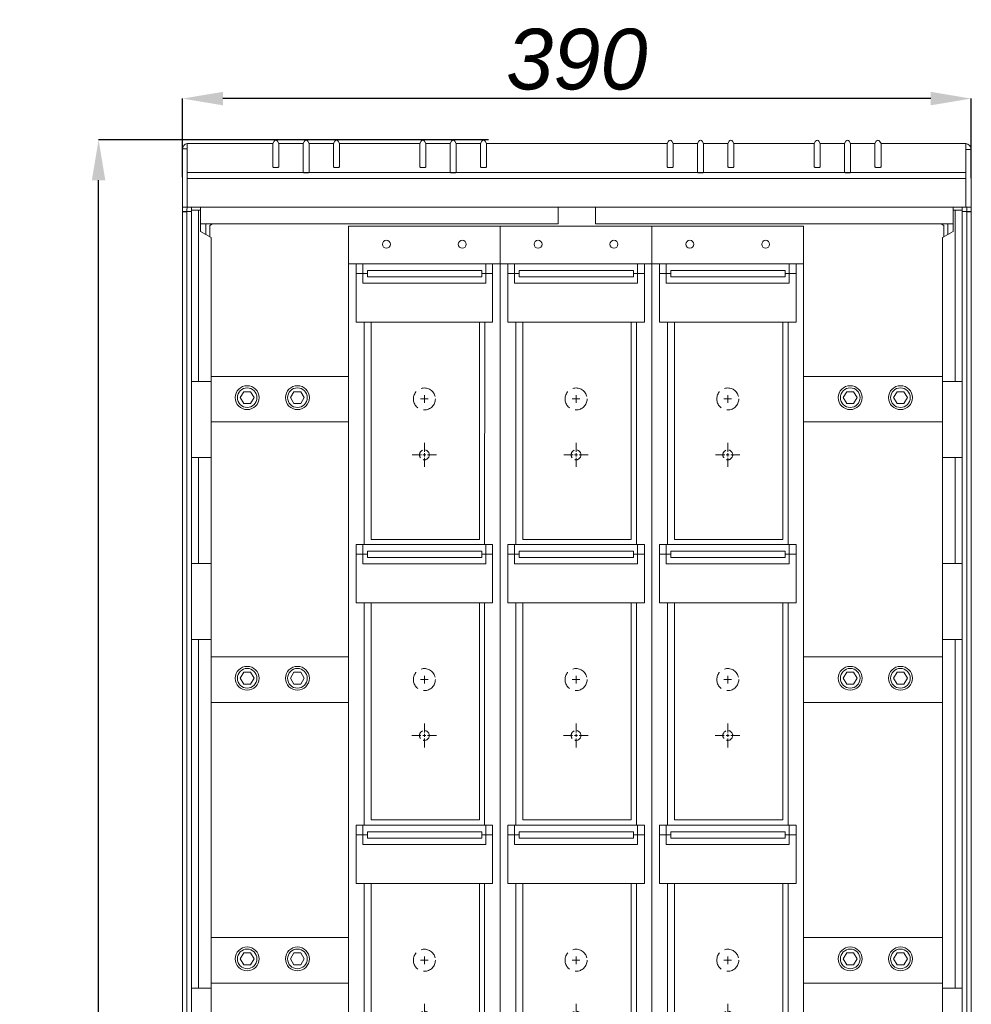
# Model space of a CAD drawing. Header units: millimetres. Extents: x -4580 to -1163, y 355 to 3010.
# Tile 24 of 30: x -4398 to -3928, y 2327 to 2814. Entities that reach past the tile are written whole.
import ezdxf

# ---------------------------------------------------------------- set-up
doc = ezdxf.new("R2010")
doc.units = ezdxf.units.MM
doc.linetypes.add('KRESKOWA', pattern=[8, 6, -2])
for name, color, linetype in [('kontur', 7, 'Continuous'), ('Pomoc do wymiaru', 6, 'Continuous'), ('Tekst', 5, 'Continuous')]:
    doc.layers.add(name, color=color, linetype=linetype)
doc.layers.add('wymiary', color=7, linetype='Continuous', lineweight=0)
doc.styles.add('PISMO_PROSTE', font='ROMANS.SHX')
doc.styles.add('style1', font='ariali.ttf', dxfattribs={"height": 30})
doc.dimstyles.new('aaa', dxfattribs={"dimtxt": 30, "dimasz": 20, "dimexe": 0, "dimexo": 0, "dimgap": 4, "dimtad": 1, "dimdec": 0, "dimzin": 9, "dimdsep": 46, "dimtxsty": 'style1', "dimcen": 0.09, "dimclrt": 256, "dimadec": 0, "dimazin": 1, "dimtfac": 1, "dimtdec": 0, "dimtmove": 0, "dimatfit": 0, "dimfxl": 1, "dimtolj": 1, "dimtzin": 0, "dimarcsym": 0})

# ---------------------------------------------------------------- blocks, each defined once
blk = doc.blocks.new('A$C45FD2488')
at = {"color": 7, "lineweight": 0}
for p, q in [((1.08, 1742.41), (4.14, 1742.41)), ((4.14, 1745.92), (4.14, 1703.98)), ((4.14, 1739.09), (4.14, 1742.63)), ((4.14, 1742.63), (4.14, 1740.29)), ((4.14, 1740.29), (4.14, 1742.46)), ((517.43, 1745.92), (517.43, 1703.98)), ((517.43, 1739.09), (517.43, 1742.63)), ((517.43, 1742.63), (517.43, 1740.29)), ((517.43, 1740.29), (517.43, 1742.46)), ((520.93, 1741.98), (517.43, 1741.98)), ((4.14, 1703.98), (4.14, 1739.09)), ((517.43, 1726.78), (4.14, 1726.78)), ((517.43, 1722.92), (4.14, 1722.92))]:
    blk.add_line(p, q, dxfattribs=at)
at = {"layer": 'kontur', "color": 7, "lineweight": 0}
for p, q in [((61.4, 1747.53), (60.5, 1745.97)), ((64.49, 1745.97), (63.59, 1747.53)), ((81.4, 1747.53), (80.5, 1745.97)), ((84.49, 1745.97), (83.59, 1747.53)), ((101.4, 1747.53), (100.5, 1745.97)), ((104.49, 1745.97), (103.59, 1747.53)), ((158.41, 1747.53), (157.51, 1745.97)), ((161.5, 1745.97), (160.6, 1747.53)), ((178.41, 1747.53), (177.51, 1745.97)), ((181.5, 1745.97), (180.6, 1747.53)), ((198.41, 1747.53), (197.51, 1745.97)), ((201.5, 1745.97), (200.6, 1747.53)), ((321.4, 1747.53), (320.5, 1745.97)), ((324.49, 1745.97), (323.59, 1747.53)), ((341.4, 1747.53), (340.5, 1745.97)), ((344.49, 1745.97), (343.59, 1747.53)), ((361.4, 1747.53), (360.5, 1745.97)), ((364.49, 1745.97), (363.59, 1747.53)), ((418.41, 1747.53), (417.51, 1745.97)), ((421.5, 1745.97), (420.6, 1747.53)), ((438.41, 1747.53), (437.51, 1745.97)), ((441.5, 1745.97), (440.6, 1747.53)), ((458.41, 1747.53), (457.51, 1745.97)), ((461.5, 1745.97), (460.6, 1747.53)), ((1.03, 1704), (1.08, 1742.06)), ((60.5, 1745.97), (4.14, 1745.92)), ((4.14, 1745.92), (4.17, 1745.93)), ((60.5, 1745.97), (60.5, 1745.94)), ((60.5, 1745.94), (60.5, 1730.33)), ((80.5, 1745.97), (64.49, 1745.97)), ((64.49, 1745.97), (64.49, 1745.94)), ((64.49, 1745.94), (64.49, 1730.33)), ((80.5, 1745.97), (80.5, 1745.94)), ((80.5, 1745.94), (80.5, 1726.8)), ((100.5, 1745.97), (84.49, 1745.97)), ((84.49, 1745.97), (84.49, 1745.94)), ((84.49, 1745.94), (84.49, 1726.8)), ((100.5, 1745.97), (100.5, 1745.94)), ((100.5, 1745.94), (100.5, 1730.33)), ((157.51, 1745.97), (104.49, 1745.97)), ((104.49, 1745.97), (104.49, 1745.94)), ((104.49, 1745.94), (104.49, 1730.33)), ((157.51, 1745.97), (157.51, 1745.94)), ((157.51, 1745.94), (157.51, 1730.33)), ((177.51, 1745.97), (161.5, 1745.97)), ((161.5, 1745.97), (161.5, 1745.94)), ((161.5, 1745.94), (161.5, 1730.33)), ((177.51, 1745.97), (177.51, 1745.94)), ((177.51, 1745.94), (177.51, 1726.8)), ((197.51, 1745.97), (181.5, 1745.97)), ((181.5, 1745.97), (181.5, 1745.94)), ((181.5, 1745.94), (181.5, 1726.8)), ((197.51, 1745.97), (197.51, 1745.94)), ((197.51, 1745.94), (197.51, 1730.33)), ((320.5, 1745.97), (201.5, 1745.97)), ((201.5, 1745.97), (201.5, 1745.94)), ((201.5, 1745.94), (201.5, 1730.33)), ((320.5, 1745.97), (320.5, 1745.94)), ((320.5, 1745.94), (320.5, 1730.33)), ((340.5, 1745.97), (324.49, 1745.97)), ((324.49, 1745.97), (324.49, 1745.94)), ((324.49, 1745.94), (324.49, 1730.33)), ((340.5, 1745.97), (340.5, 1745.94)), ((340.5, 1745.94), (340.5, 1726.8)), ((360.5, 1745.97), (344.49, 1745.97)), ((344.49, 1745.97), (344.49, 1745.94)), ((344.49, 1745.94), (344.49, 1726.8)), ((360.5, 1745.97), (360.5, 1745.94)), ((360.5, 1745.94), (360.5, 1730.33)), ((417.51, 1745.97), (364.49, 1745.97)), ((364.49, 1745.97), (364.49, 1745.94)), ((364.49, 1745.94), (364.49, 1730.33)), ((417.51, 1745.97), (417.51, 1745.94)), ((417.51, 1745.94), (417.51, 1730.33)), ((437.51, 1745.97), (421.5, 1745.97)), ((421.5, 1745.97), (421.5, 1745.94)), ((421.5, 1745.94), (421.5, 1730.33)), ((437.51, 1745.97), (437.51, 1745.94)), ((437.51, 1745.94), (437.51, 1726.8)), ((457.51, 1745.97), (441.5, 1745.97)), ((441.5, 1745.97), (441.5, 1745.94)), ((441.5, 1745.94), (441.5, 1726.8)), ((457.51, 1745.97), (457.51, 1745.94)), ((457.51, 1745.94), (457.51, 1730.33)), ((517.4, 1745.92), (461.5, 1745.97)), ((461.5, 1745.97), (461.5, 1745.94)), ((461.5, 1745.94), (461.5, 1730.33)), ((517.4, 1745.92), (517.43, 1745.92)), ((520.97, 1704), (520.93, 1741.98)), ((60.5, 1730.33), (60.53, 1730.29)), ((60.53, 1730.29), (60.63, 1730.25)), ((60.63, 1730.25), (60.79, 1730.22)), ((60.79, 1730.22), (61.01, 1730.19)), ((61.01, 1730.19), (61.27, 1730.17)), ((61.27, 1730.17), (61.57, 1730.15)), ((61.57, 1730.15), (61.89, 1730.14)), ((61.89, 1730.14), (62.23, 1730.14)), ((62.23, 1730.14), (62.76, 1730.14)), ((62.76, 1730.14), (63.1, 1730.14)), ((63.1, 1730.14), (63.42, 1730.15)), ((63.42, 1730.15), (63.72, 1730.17)), ((63.72, 1730.17), (63.99, 1730.19)), ((63.99, 1730.19), (64.2, 1730.22)), ((64.2, 1730.22), (64.36, 1730.25)), ((64.36, 1730.25), (64.46, 1730.29)), ((64.46, 1730.29), (64.49, 1730.33)), ((80.5, 1726.8), (80.53, 1726.77)), ((80.53, 1726.77), (80.63, 1726.73)), ((80.63, 1726.73), (80.79, 1726.7)), ((80.79, 1726.7), (81.01, 1726.67)), ((81.01, 1726.67), (81.27, 1726.65)), ((81.27, 1726.65), (81.57, 1726.63)), ((81.57, 1726.63), (81.89, 1726.62)), ((81.89, 1726.62), (82.23, 1726.61)), ((82.23, 1726.61), (82.76, 1726.61)), ((82.76, 1726.61), (83.1, 1726.62)), ((83.1, 1726.62), (83.42, 1726.63)), ((83.42, 1726.63), (83.72, 1726.65)), ((83.72, 1726.65), (83.99, 1726.67)), ((83.99, 1726.67), (84.2, 1726.7)), ((84.2, 1726.7), (84.36, 1726.73)), ((84.36, 1726.73), (84.46, 1726.77)), ((84.46, 1726.77), (84.49, 1726.8)), ((100.5, 1730.33), (100.53, 1730.29)), ((100.53, 1730.29), (100.6, 1730.26)), ((100.6, 1730.26), (100.73, 1730.23)), ((100.73, 1730.23), (100.9, 1730.21)), ((100.9, 1730.21), (101.12, 1730.18)), ((101.12, 1730.18), (101.36, 1730.16)), ((101.36, 1730.16), (101.64, 1730.15)), ((101.64, 1730.15), (101.93, 1730.14)), ((101.93, 1730.14), (102.23, 1730.14)), ((102.23, 1730.14), (102.76, 1730.14)), ((102.76, 1730.14), (103.1, 1730.14)), ((103.1, 1730.14), (103.42, 1730.15)), ((103.42, 1730.15), (103.72, 1730.17)), ((103.72, 1730.17), (103.99, 1730.19)), ((103.99, 1730.19), (104.2, 1730.22)), ((104.2, 1730.22), (104.36, 1730.25)), ((104.36, 1730.25), (104.46, 1730.29)), ((104.46, 1730.29), (104.49, 1730.33)), ((157.54, 1730.29), (157.51, 1730.33)), ((157.64, 1730.25), (157.54, 1730.29)), ((157.8, 1730.22), (157.64, 1730.25)), ((158.01, 1730.19), (157.8, 1730.22)), ((158.27, 1730.17), (158.01, 1730.19)), ((158.57, 1730.15), (158.27, 1730.17)), ((158.9, 1730.14), (158.57, 1730.15)), ((159.23, 1730.14), (158.9, 1730.14)), ((159.77, 1730.14), (159.23, 1730.14)), ((160.11, 1730.14), (159.77, 1730.14)), ((160.43, 1730.15), (160.11, 1730.14)), ((160.73, 1730.17), (160.43, 1730.15)), ((160.99, 1730.19), (160.73, 1730.17)), ((161.21, 1730.22), (160.99, 1730.19)), ((161.37, 1730.25), (161.21, 1730.22)), ((161.46, 1730.29), (161.37, 1730.25)), ((161.5, 1730.33), (161.46, 1730.29)), ((177.54, 1726.77), (177.51, 1726.8)), ((177.64, 1726.73), (177.54, 1726.77)), ((177.8, 1726.7), (177.64, 1726.73)), ((178.01, 1726.67), (177.8, 1726.7)), ((178.27, 1726.65), (178.01, 1726.67)), ((178.57, 1726.63), (178.27, 1726.65)), ((178.9, 1726.62), (178.57, 1726.63)), ((179.23, 1726.61), (178.9, 1726.62)), ((179.77, 1726.61), (179.23, 1726.61)), ((180.11, 1726.62), (179.77, 1726.61)), ((180.43, 1726.63), (180.11, 1726.62)), ((180.73, 1726.65), (180.43, 1726.63)), ((180.99, 1726.67), (180.73, 1726.65)), ((181.21, 1726.7), (180.99, 1726.67)), ((181.37, 1726.73), (181.21, 1726.7)), ((181.46, 1726.77), (181.37, 1726.73)), ((181.5, 1726.8), (181.46, 1726.77)), ((197.54, 1730.29), (197.51, 1730.33)), ((197.64, 1730.25), (197.54, 1730.29)), ((197.8, 1730.22), (197.64, 1730.25)), ((198.01, 1730.19), (197.8, 1730.22)), ((198.27, 1730.17), (198.01, 1730.19)), ((198.57, 1730.15), (198.27, 1730.17)), ((198.9, 1730.14), (198.57, 1730.15)), ((199.23, 1730.14), (198.9, 1730.14)), ((199.77, 1730.14), (199.23, 1730.14)), ((200.11, 1730.14), (199.77, 1730.14)), ((200.43, 1730.15), (200.11, 1730.14)), ((200.73, 1730.17), (200.43, 1730.15)), ((200.99, 1730.19), (200.73, 1730.17)), ((201.21, 1730.22), (200.99, 1730.19)), ((201.37, 1730.25), (201.21, 1730.22)), ((201.46, 1730.29), (201.37, 1730.25)), ((201.5, 1730.33), (201.46, 1730.29)), ((320.5, 1730.33), (320.53, 1730.29)), ((320.53, 1730.29), (320.63, 1730.25)), ((320.63, 1730.25), (320.79, 1730.22)), ((320.79, 1730.22), (321.01, 1730.19)), ((321.01, 1730.19), (321.27, 1730.17)), ((321.27, 1730.17), (321.57, 1730.15)), ((321.57, 1730.15), (321.89, 1730.14)), ((321.89, 1730.14), (322.23, 1730.14)), ((322.23, 1730.14), (322.76, 1730.14)), ((322.76, 1730.14), (323.1, 1730.14)), ((323.1, 1730.14), (323.42, 1730.15)), ((323.42, 1730.15), (323.72, 1730.17)), ((323.72, 1730.17), (323.99, 1730.19)), ((323.99, 1730.19), (324.2, 1730.22)), ((324.2, 1730.22), (324.36, 1730.25)), ((324.36, 1730.25), (324.46, 1730.29)), ((324.46, 1730.29), (324.49, 1730.33)), ((340.5, 1726.8), (340.53, 1726.77)), ((340.53, 1726.77), (340.63, 1726.73)), ((340.63, 1726.73), (340.79, 1726.7)), ((340.79, 1726.7), (341.01, 1726.67)), ((341.01, 1726.67), (341.27, 1726.65)), ((341.27, 1726.65), (341.57, 1726.63)), ((341.57, 1726.63), (341.89, 1726.62)), ((341.89, 1726.62), (342.23, 1726.61)), ((342.23, 1726.61), (342.76, 1726.61)), ((342.76, 1726.61), (343.1, 1726.62)), ((343.1, 1726.62), (343.42, 1726.63)), ((343.42, 1726.63), (343.72, 1726.65)), ((343.72, 1726.65), (343.99, 1726.67)), ((343.99, 1726.67), (344.2, 1726.7)), ((344.2, 1726.7), (344.36, 1726.73)), ((344.36, 1726.73), (344.46, 1726.77)), ((344.46, 1726.77), (344.49, 1726.8)), ((360.5, 1730.33), (360.53, 1730.29)), ((360.53, 1730.29), (360.6, 1730.26)), ((360.6, 1730.26), (360.73, 1730.23)), ((360.73, 1730.23), (360.9, 1730.21)), ((360.9, 1730.21), (361.12, 1730.18)), ((361.12, 1730.18), (361.36, 1730.16)), ((361.36, 1730.16), (361.64, 1730.15)), ((361.64, 1730.15), (361.93, 1730.14)), ((361.93, 1730.14), (362.23, 1730.14)), ((362.23, 1730.14), (362.76, 1730.14)), ((362.76, 1730.14), (363.1, 1730.14)), ((363.1, 1730.14), (363.42, 1730.15)), ((363.42, 1730.15), (363.72, 1730.17)), ((363.72, 1730.17), (363.99, 1730.19)), ((363.99, 1730.19), (364.2, 1730.22)), ((364.2, 1730.22), (364.36, 1730.25)), ((364.36, 1730.25), (364.46, 1730.29)), ((364.46, 1730.29), (364.49, 1730.33)), ((417.54, 1730.29), (417.51, 1730.33)), ((417.64, 1730.25), (417.54, 1730.29)), ((417.8, 1730.22), (417.64, 1730.25)), ((418.01, 1730.19), (417.8, 1730.22)), ((418.27, 1730.17), (418.01, 1730.19)), ((418.57, 1730.15), (418.27, 1730.17)), ((418.9, 1730.14), (418.57, 1730.15)), ((419.23, 1730.14), (418.9, 1730.14)), ((419.77, 1730.14), (419.23, 1730.14)), ((420.07, 1730.14), (419.77, 1730.14)), ((420.36, 1730.15), (420.07, 1730.14)), ((420.63, 1730.16), (420.36, 1730.15)), ((420.88, 1730.18), (420.63, 1730.16)), ((421.09, 1730.21), (420.88, 1730.18)), ((421.27, 1730.23), (421.09, 1730.21)), ((421.39, 1730.26), (421.27, 1730.23)), ((421.47, 1730.29), (421.39, 1730.26)), ((421.5, 1730.33), (421.47, 1730.29)), ((437.54, 1726.77), (437.51, 1726.8)), ((437.64, 1726.73), (437.54, 1726.77)), ((437.8, 1726.7), (437.64, 1726.73)), ((438.01, 1726.67), (437.8, 1726.7)), ((438.27, 1726.65), (438.01, 1726.67)), ((438.57, 1726.63), (438.27, 1726.65)), ((438.9, 1726.62), (438.57, 1726.63)), ((439.23, 1726.61), (438.9, 1726.62)), ((439.77, 1726.61), (439.23, 1726.61)), ((440.11, 1726.62), (439.77, 1726.61)), ((440.43, 1726.63), (440.11, 1726.62)), ((440.73, 1726.65), (440.43, 1726.63)), ((440.99, 1726.67), (440.73, 1726.65)), ((441.21, 1726.7), (440.99, 1726.67)), ((441.37, 1726.73), (441.21, 1726.7)), ((441.46, 1726.77), (441.37, 1726.73)), ((441.5, 1726.8), (441.46, 1726.77)), ((457.54, 1730.29), (457.51, 1730.33)), ((457.64, 1730.25), (457.54, 1730.29)), ((457.8, 1730.22), (457.64, 1730.25)), ((458.01, 1730.19), (457.8, 1730.22)), ((458.27, 1730.17), (458.01, 1730.19)), ((458.57, 1730.15), (458.27, 1730.17)), ((458.9, 1730.14), (458.57, 1730.15)), ((459.23, 1730.14), (458.9, 1730.14)), ((459.77, 1730.14), (459.23, 1730.14)), ((460.11, 1730.14), (459.77, 1730.14)), ((460.43, 1730.15), (460.11, 1730.14)), ((460.73, 1730.17), (460.43, 1730.15)), ((460.99, 1730.19), (460.73, 1730.17)), ((461.21, 1730.22), (460.99, 1730.19)), ((461.37, 1730.25), (461.21, 1730.22)), ((461.46, 1730.29), (461.37, 1730.25)), ((461.5, 1730.33), (461.46, 1730.29)), ((1.18, 1722.01), (1.18, 1722.01)), ((0.97, 1700.98), (0.97, 916.98)), ((0.99, 1700.98), (0.99, 916.88)), ((4, 1700.98), (0.99, 1700.98)), ((1, 1700.97), (1.01, 1701.96)), ((4, 1700.97), (1, 1700.97)), ((1.03, 1703.98), (1.01, 1701.96)), ((1.03, 1703.98), (1.03, 1704)), ((1.1, 1704), (1.03, 1704)), ((1.03, 1703.98), (4.48, 1703.98)), ((1.33, 1704), (1.1, 1704)), ((1.7, 1704), (1.33, 1704)), ((2.19, 1704), (1.7, 1704)), ((2.8, 1703.99), (2.19, 1704)), ((3.49, 1703.99), (2.8, 1703.99)), ((4.24, 1703.98), (3.49, 1703.99)), ((4.01, 1701.96), (4, 1700.97)), ((4, 1700.98), (4, 916.98)), ((7, 1700.98), (4, 1700.98)), ((4.01, 1701.96), (4.03, 1703.98)), ((5.02, 1703.98), (4.24, 1703.98)), ((4.48, 1703.98), (5.02, 1703.98)), ((5.02, 1703.98), (5.03, 1703.98)), ((5.03, 1703.98), (516.97, 1703.98)), ((7, 1703.98), (7, 1701.98)), ((7, 1701.98), (7, 1700.98)), ((7, 1701.98), (13, 1701.98)), ((7, 1700.98), (7, 916.98)), ((11.54, 1687.98), (11.54, 1701.98)), ((11.67, 1701.98), (11.67, 1687.98)), ((13, 1703.98), (13, 1701.98)), ((13, 1701.95), (13, 1687.98)), ((13.01, 1701.98), (13.01, 1693.99)), ((248.62, 1703.98), (248.62, 1693.99)), ((273.37, 1703.98), (273.37, 1693.99)), ((508.99, 1701.98), (508.99, 1693.99)), ((509, 1703.98), (509, 1701.98)), ((515, 1701.98), (509, 1701.98)), ((509, 1701.95), (509, 1687.98)), ((510.33, 1701.98), (510.33, 1687.98)), ((510.46, 1687.98), (510.46, 1701.98)), ((515, 1703.98), (515, 1701.98)), ((515, 1701.98), (515, 1700.98)), ((515, 1700.98), (515, 916.98)), ((515, 1700.98), (518, 1700.98)), ((516.97, 1703.98), (516.98, 1703.98)), ((516.98, 1703.98), (517.52, 1703.98)), ((516.98, 1703.98), (517.76, 1703.98)), ((517.52, 1703.98), (520.97, 1703.98)), ((517.76, 1703.98), (518.51, 1703.99)), ((517.99, 1701.96), (517.97, 1703.98)), ((517.99, 1701.96), (518, 1700.97)), ((518, 1700.98), (518, 916.98)), ((518, 1700.98), (521.01, 1700.98)), ((518, 1700.97), (521, 1700.97)), ((518.51, 1703.99), (519.2, 1703.99)), ((519.2, 1703.99), (519.8, 1704)), ((519.8, 1704), (520.3, 1704)), ((520.3, 1704), (520.67, 1704)), ((520.67, 1704), (520.9, 1704)), ((520.9, 1704), (520.97, 1704)), ((520.97, 1703.98), (520.97, 1704)), ((520.99, 1701.96), (520.97, 1703.98)), ((520.99, 1701.96), (521, 1700.97)), ((521.01, 900.98), (521.01, 1700.98)), ((521.02, 916.98), (521.02, 1700.98)), ((11.67, 1687.98), (11.67, 1588.98)), ((13, 1687.98), (20.02, 1683.92)), ((13.01, 1693), (13.01, 1693.99)), ((13.01, 1693), (13.01, 1693)), ((134.53, 1693), (13.01, 1693)), ((16.49, 1693), (16.49, 1685.96)), ((20.89, 1693), (19, 1691.91)), ((19, 1691.91), (19, 1684.51)), ((134.53, 1693), (139.46, 1693)), ((139.46, 1693), (248.62, 1693)), ((248.62, 1693), (248.62, 1693.99)), ((273.37, 1693), (273.37, 1693.99)), ((273.37, 1693), (382.53, 1693)), ((382.53, 1693), (387.47, 1693)), ((387.47, 1693), (508.99, 1693)), ((501.1, 1693), (503, 1691.91)), ((509, 1687.98), (501.97, 1683.92)), ((503, 1691.91), (503, 1684.51)), ((505.5, 1693), (505.5, 1685.96)), ((508.99, 1693), (508.99, 1693.99)), ((508.99, 1693), (508.99, 1693)), ((510.33, 1687.98), (510.33, 1588.98)), ((0.98, 1685.98), (0.98, 933.98)), ((20.03, 1588.98), (20.03, 1683.93)), ((501.96, 1683.93), (501.96, 1588.98)), ((521.02, 1685.98), (521.02, 933.98)), ((7, 1588.98), (11.67, 1588.98)), ((11.67, 1588.98), (20.03, 1588.98)), ((20, 1588.98), (20, 1538.98)), ((510.33, 1588.98), (501.97, 1588.98)), ((502, 1588.98), (502, 1538.98)), ((515, 1588.98), (510.33, 1588.98)), ((7, 1538.98), (11.67, 1538.98)), ((11.67, 1538.98), (11.67, 1468.98)), ((11.67, 1538.98), (20.03, 1538.98)), ((20.03, 1468.98), (20.03, 1538.98)), ((501.96, 1538.98), (501.96, 1468.98)), ((510.33, 1538.98), (501.97, 1538.98)), ((510.33, 1538.98), (510.33, 1468.98)), ((515, 1538.98), (510.33, 1538.98)), ((7, 1468.98), (11.67, 1468.98)), ((11.67, 1468.98), (20.03, 1468.98)), ((20, 1468.98), (20, 1418.98)), ((510.33, 1468.98), (501.97, 1468.98)), ((502, 1468.98), (502, 1418.98)), ((515, 1468.98), (510.33, 1468.98)), ((7, 1418.98), (11.67, 1418.98)), ((11.67, 1418.98), (11.67, 1188.98)), ((11.67, 1418.98), (20.03, 1418.98)), ((20.03, 1188.98), (20.03, 1418.98)), ((501.96, 1418.98), (501.96, 1188.98)), ((510.33, 1418.98), (501.97, 1418.98)), ((510.33, 1418.98), (510.33, 1188.98)), ((515, 1418.98), (510.33, 1418.98)), ((7, 1188.98), (11.67, 1188.98)), ((11.67, 1188.98), (20.03, 1188.98)), ((20, 1188.98), (20, 1138.98)), ((510.33, 1188.98), (501.97, 1188.98)), ((502, 1188.98), (502, 1138.98)), ((515, 1188.98), (510.33, 1188.98))]:
    blk.add_line(p, q, dxfattribs=at)
for centre, radius, start, end in [((62.5, 1746.9), 1.26, 30, 150), ((82.5, 1746.9), 1.26, 30, 150), ((102.5, 1746.9), 1.26, 30, 150), ((159.5, 1746.9), 1.26, 30, 150), ((179.5, 1746.9), 1.26, 30, 150), ((199.5, 1746.9), 1.26, 30, 150), ((322.5, 1746.9), 1.26, 30, 150), ((342.5, 1746.9), 1.26, 30, 150), ((362.5, 1746.9), 1.26, 30, 150), ((419.5, 1746.9), 1.26, 30, 150), ((439.5, 1746.9), 1.26, 30, 150), ((459.5, 1746.9), 1.26, 30, 150), ((5.08, 1742.03), 4, 103.5784, 179.5), ((516.93, 1741.95), 4, 0.5, 82.82362)]:
    blk.add_arc(centre, radius, start, end, dxfattribs=at)
blk = doc.blocks.new('*D39')
at = {"layer": 'Defpoints', "color": 0}
for p in [(-4317.85, 2775.14), (-4317.85, 2736.29), (-3927.92, 2735.73)]:
    blk.add_point(p, dxfattribs=at)
at = {"layer": 'wymiary', "color": 0, "lineweight": -2}
for p, q in [((-4317.85, 2736.29), (-4317.85, 2775.14)), ((-3947.92, 2775.14), (-4297.85, 2775.14)), ((-3927.92, 2735.73), (-3927.92, 2775.14))]:
    blk.add_line(p, q, dxfattribs=at)
at = {"layer": 'wymiary', "color": 0}
for points in [[(-4297.85, 2778.47), (-4297.85, 2771.8), (-4317.85, 2775.14)], [(-3947.92, 2771.8), (-3947.92, 2778.47), (-3927.92, 2775.14)]]:
    blk.add_solid(points, dxfattribs=at)
at = {"layer": 'wymiary', "lineweight": 0, "insert": (-4122.89, 2794.45), "char_height": 30, "attachment_point": 5, "style": 'style1'}
blk.add_mtext('\\A1;390', dxfattribs=at)
blk = doc.blocks.new('*D40')
at = {"layer": 'Defpoints', "color": 0}
for p in [(-4359.34, 2754.73), (-4166.53, 2754.73), (-4230.77, 1443.7)]:
    blk.add_point(p, dxfattribs=at)
at = {"layer": 'wymiary', "color": 0, "lineweight": -2}
for p, q in [((-4166.53, 2754.73), (-4359.34, 2754.73)), ((-4359.34, 1463.7), (-4359.34, 2734.73)), ((-4230.77, 1443.7), (-4359.34, 1443.7))]:
    blk.add_line(p, q, dxfattribs=at)
at = {"layer": 'wymiary', "color": 0}
for points in [[(-4356.01, 2734.73), (-4362.67, 2734.73), (-4359.34, 2754.73)], [(-4362.67, 1463.7), (-4356.01, 1463.7), (-4359.34, 1443.7)]]:
    blk.add_solid(points, dxfattribs=at)
at = {"layer": 'wymiary', "lineweight": 0, "insert": (-4378.66, 2099.22), "char_height": 30, "attachment_point": 5, "rotation": 90, "style": 'style1'}
blk.add_mtext('\\A1;1750', dxfattribs=at)
blk = doc.blocks.new('A$C5B0E32FD')
at = {"lineweight": 0}
for p, q in [((0, 713), (0, 165)), ((100, 713), (0, 713)), ((100, 165), (100, 713)), ((9.49, 688), (0, 688)), ((12.48, 681.64), (5, 681.64)), ((95, 681.64), (87.8, 681.64)), ((90.51, 688), (100, 688)), ((10.26, 503), (10.27, 649.65)), ((14.9, 649.65), (14.89, 506.47)), ((9.49, 503), (5, 503)), ((95, 503), (90.51, 503)), ((12.48, 496.64), (5, 496.64)), ((95, 496.64), (87.8, 496.64)), ((10.26, 318), (10.26, 464.65)), ((14.89, 464.65), (14.89, 321.47)), ((86.31, 321.47), (86.31, 464.65)), ((89.74, 464.65), (89.74, 318)), ((14.89, 321.47), (86.31, 321.47)), ((5, 318), (10.26, 318)), ((12.48, 311.64), (5, 311.64)), ((89.74, 318), (10.26, 318)), ((95, 311.64), (87.8, 311.64)), ((90.51, 318), (95, 318)), ((10.26, 175.46), (10.26, 279.65)), ((14.89, 279.65), (14.89, 178.93)), ((86.31, 178.93), (86.31, 279.65)), ((89.74, 279.65), (89.74, 175.46)), ((10.26, 175.46), (10.26, 144.62)), ((14.89, 178.93), (14.89, 148.09)), ((86.31, 148.09), (86.31, 178.93)), ((89.74, 144.62), (89.74, 175.46)), ((0, 165), (0, 140)), ((100, 165), (100, 140)), ((89.74, 144.62), (10.26, 144.62)), ((14.89, 148.09), (86.31, 148.09)), ((100, 140), (0, 140)), ((0, 140), (0, 0)), ((100, 0), (100, 140)), ((0, 0), (100, 0))]:
    blk.add_line(p, q, dxfattribs=at)
for points in [[(95, 688), (95, 649.65), (5, 649.65), (5, 688)], [(12.48, 681.64), (9.49, 681.64), (9.49, 688), (90.51, 688), (90.51, 681.64), (87.8, 681.64)], [(87.8, 681.64), (90.51, 681.64), (90.51, 675.29), (9.49, 675.29), (9.49, 681.64), (12.48, 681.64)], [(89.75, 649.65), (89.74, 503), (10.26, 503)], [(14.89, 506.47), (86.31, 506.47), (86.32, 649.65)], [(95, 503), (95, 464.65), (5, 464.65), (5, 503)], [(12.48, 496.64), (9.49, 496.64), (9.49, 503), (90.51, 503), (90.51, 496.64), (87.8, 496.64)], [(87.8, 496.64), (90.51, 496.64), (90.51, 490.29), (9.49, 490.29), (9.49, 496.64), (12.48, 496.64)], [(95, 318), (95, 279.65), (5, 279.65), (5, 318)], [(12.48, 311.64), (9.49, 311.64), (9.49, 318), (90.51, 318), (90.51, 311.64), (87.8, 311.64)], [(87.8, 311.64), (90.51, 311.64), (90.51, 305.29), (9.49, 305.29), (9.49, 311.64), (12.48, 311.64)]]:
    blk.add_lwpolyline(points, dxfattribs=at)
for points in [[(12.48, 683.63), (87.8, 683.63), (87.8, 679.54), (12.48, 679.54)], [(12.48, 498.63), (87.8, 498.63), (87.8, 494.54), (12.48, 494.54)], [(12.48, 313.63), (87.8, 313.63), (87.8, 309.54), (12.48, 309.54)]]:
    blk.add_lwpolyline(points, close=True, dxfattribs=at)
for points in [[(0, 49), (10, 49, 0.414214), (18, 57), (18, 91, 0.414214), (10, 99), (0, 99)], [(90, 49), (100, 49), (100, 99), (90, 99, 0.414214), (82, 91), (82, 57, 0.414214)]]:
    blk.add_lwpolyline(points, format="xyb", close=True, dxfattribs=at)
for centre in [(24.97, 700.98), (74.97, 700.98)]:
    blk.add_circle(centre, 2.61, dxfattribs=at)
at = {"layer": 'Pomoc do wymiaru', "linetype": 'KRESKOWA', "lineweight": 0}
for p, q in [((47.5, 599), (52.5, 599)), ((50, 596.5), (50, 601.5)), ((50, 564.17), (50, 570.42)), ((48, 562.17), (41.75, 562.17)), ((49, 562.17), (51, 562.17)), ((50, 561.17), (50, 563.17)), ((50, 560.17), (50, 553.92)), ((52, 562.17), (58.25, 562.17)), ((50, 411.5), (50, 416.5)), ((47.5, 414), (52.5, 414)), ((50, 379.17), (50, 385.42)), ((41.66, 377.17), (47.91, 377.17)), ((49, 377.17), (51, 377.17)), ((50, 376.17), (50, 378.17)), ((52, 377.17), (58.25, 377.17)), ((50, 375.17), (50, 368.92)), ((47.5, 229), (52.5, 229)), ((50, 226.5), (50, 231.5)), ((50, 194.17), (50, 200.42)), ((48, 192.17), (41.75, 192.17)), ((49, 192.17), (51, 192.17)), ((50, 191.17), (50, 193.17)), ((50, 190.17), (50, 183.92)), ((52, 192.17), (58.25, 192.17))]:
    blk.add_line(p, q, dxfattribs=at)
at = {"layer": 'Pomoc do wymiaru', "linetype": 'KRESKOWA', "lineweight": 0, "ltscale": 2}
for centre in [(50, 599), (50, 414), (50, 229)]:
    blk.add_circle(centre, 7.25, dxfattribs=at)
at = {"layer": 'Pomoc do wymiaru', "linetype": 'KRESKOWA', "lineweight": 0}
for centre in [(50, 562.17), (50, 377.17), (50, 192.17)]:
    blk.add_circle(centre, 3.25, dxfattribs=at)
at = {"layer": 'Tekst', "lineweight": 0}
blk.add_lwpolyline([(17.71, 23.12), (82.29, 23.12), (82.29, 44.81), (17.71, 44.81)], close=True, dxfattribs=at)
at = {"layer": 'Tekst', "lineweight": 0, "insert": (50, 33.96), "char_height": 10, "width": 64.5823, "attachment_point": 5, "style": 'PISMO_PROSTE'}
blk.add_mtext('{\\fArial Black|b0|i0|c0|p34;F\\fArial Black|b0|i0|c238|p34;L}', dxfattribs=at)
blk = doc.blocks.new('Œruba z gniazdem szeciok¹tnym - 10 mm góra')
at = {"color": 0, "linetype": 'Continuous', "lineweight": 0}
for p, q in [((-2.27, 3.94), (-4.55, 0)), ((-4.55, 0), (-2.27, -3.94)), ((2.27, 3.94), (-2.27, 3.94)), ((4.55, 0), (2.27, 3.94)), ((2.27, -3.94), (4.55, 0)), ((2.27, -3.94), (-2.27, -3.94))]:
    blk.add_line(p, q, dxfattribs=at)
for radius in [7.87, 6.48]:
    blk.add_circle((0, 0), radius, dxfattribs=at)

msp = doc.modelspace()

# ---------------------------------------------------------------- linework, layer by layer
at = {"lineweight": 0}
for p, q in [((-4235.77, 2637.8), (-4303.62, 2637.8)), ((-3942.16, 2637.8, 5.62), (-4010.77, 2637.8, 5.62)), ((-4235.77, 2615.3), (-4303.64, 2615.3)), ((-3942.14, 2615.3, 5.62), (-4010.77, 2615.3, 5.62)), ((-4235.77, 2499.05), (-4303.62, 2499.05)), ((-3942.16, 2499.05, 5.62), (-4010.77, 2499.05, 5.62)), ((-4235.77, 2476.55), (-4303.64, 2476.55)), ((-3942.16, 2476.55, 5.62), (-4010.77, 2476.55, 5.62)), ((-4235.77, 2360.3), (-4303.62, 2360.3)), ((-3942.16, 2360.3, 5.62), (-4010.77, 2360.3, 5.62)), ((-4235.77, 2337.8), (-4303.64, 2337.8)), ((-3942.16, 2337.8, 5.62), (-4010.77, 2337.8, 5.62))]:
    msp.add_line(p, q, dxfattribs=at)

# ---------------------------------------------------------------- block references
at = {"lineweight": 0, "xscale": 0.75, "yscale": 0.75, "zscale": 0.75}
for name, p in [('A$C45FD2488', (-4318.64, 1443.49)), ('A$C5B0E32FD', (-4235.77, 2177.36)), ('A$C5B0E32FD', (-4160.77, 2177.36)), ('A$C5B0E32FD', (-4085.77, 2177.36)), ('Œruba z gniazdem szeciok¹tnym - 10 mm góra', (-4285.88, 2627.26)), ('Œruba z gniazdem szeciok¹tnym - 10 mm góra', (-4261.04, 2627.26)), ('Œruba z gniazdem szeciok¹tnym - 10 mm góra', (-3987.74, 2627.26)), ('Œruba z gniazdem szeciok¹tnym - 10 mm góra', (-3962.89, 2627.26)), ('Œruba z gniazdem szeciok¹tnym - 10 mm góra', (-4285.88, 2488.51)), ('Œruba z gniazdem szeciok¹tnym - 10 mm góra', (-4261.04, 2488.51)), ('Œruba z gniazdem szeciok¹tnym - 10 mm góra', (-3987.74, 2488.51)), ('Œruba z gniazdem szeciok¹tnym - 10 mm góra', (-3962.89, 2488.51)), ('Œruba z gniazdem szeciok¹tnym - 10 mm góra', (-4285.88, 2349.76)), ('Œruba z gniazdem szeciok¹tnym - 10 mm góra', (-4261.04, 2349.76)), ('Œruba z gniazdem szeciok¹tnym - 10 mm góra', (-3987.74, 2349.76)), ('Œruba z gniazdem szeciok¹tnym - 10 mm góra', (-3962.89, 2349.76))]:
    msp.add_blockref(name, p, dxfattribs=at)

# ---------------------------------------------------------------- dimensions: what is measured, and where the dimension line sits
at = {"layer": 'wymiary', "color": 7, "lineweight": 0}
dim = msp.add_linear_dim(base=(-4317.85, 2775.14), p1=(-3927.92, 2735.73), p2=(-4317.85, 2736.29), dimstyle='aaa', dxfattribs=at)
dim.commit()
dim.dimension.update_dxf_attribs({"geometry": '*D39', "text_midpoint": (-4122.89, 2794.45)})
dim = msp.add_linear_dim(base=(-4359.34, 2754.73), p1=(-4230.77, 1443.7), p2=(-4166.53, 2754.73), angle=90, text='1750', dimstyle='aaa', dxfattribs=at)
dim.commit()
dim.dimension.update_dxf_attribs({"geometry": '*D40', "text_midpoint": (-4359.34, 2099.22), "dimtype": 160})

doc.saveas('drawing.dxf')
